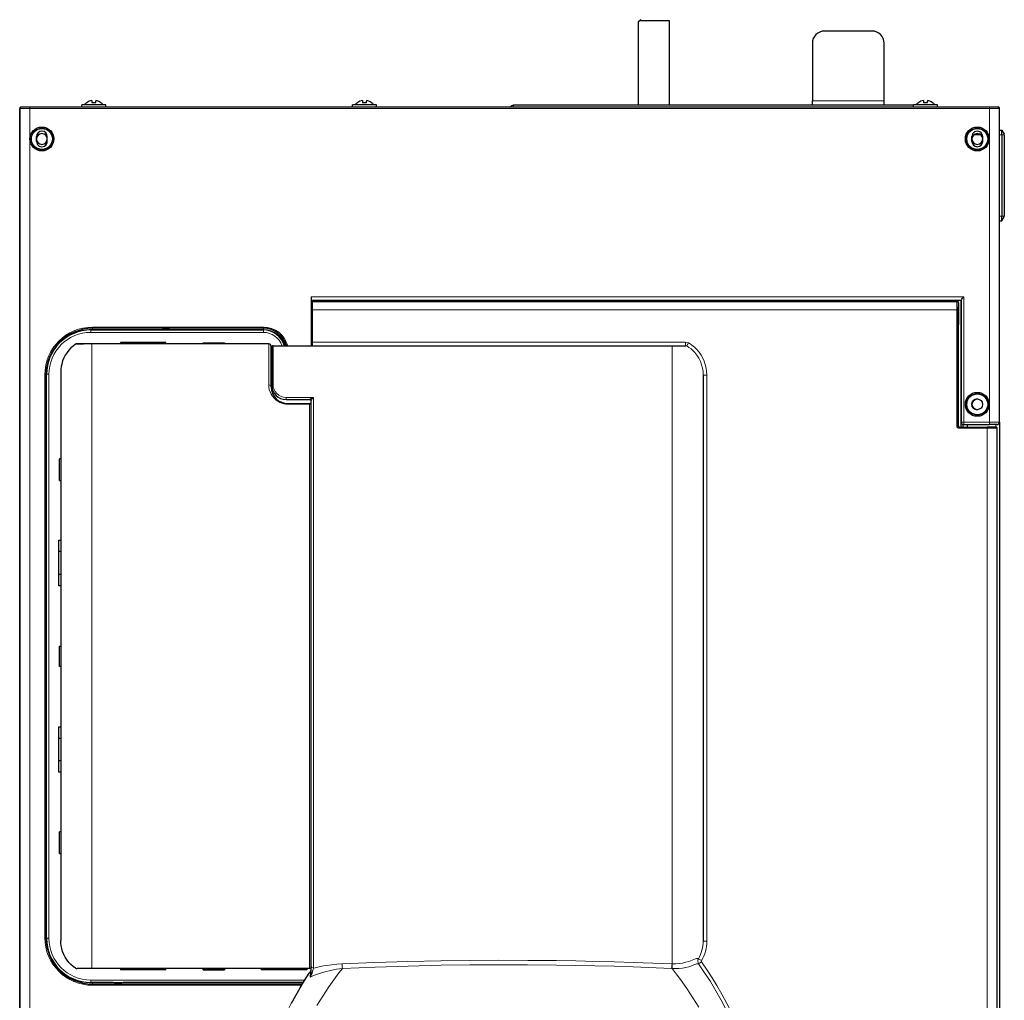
# Model space of a CAD drawing. Extents: x -260 to 190, y -296 to 333.
# Tile 3 of 3: x -222 to 190, y -77 to 333. Entities that reach past the tile are written whole.
import ezdxf

# ---------------------------------------------------------------- set-up
doc = ezdxf.new("R2010")
doc.units = 0

msp = doc.modelspace()

# ---------------------------------------------------------------- linework, layer by layer
at = {"color": 7, "lineweight": 30}
for p, q in [((38.118603, 332.912018), (37.118603, 331.912018)), ((37.118603, 331.912018), (37.118603, 297.115997)), ((38.118603, 332.412018), (38.118603, 332.912018)), ((50.118603, 332.412018), (38.118603, 332.412018)), ((50.118603, 297.115997), (50.118603, 332.412018)), ((134.970154, 328.145996), (114.970154, 328.145996)), ((109.970154, 323.145996), (109.970154, 298.945984)), ((139.970154, 298.945984), (139.970154, 323.145996)), ((-188.332733, 297.282654), (-195.729858, 297.282654)), ((-195.729858, 296.315979), (-195.729858, 297.282654)), ((-193.671036, 298.245178), (-193.550507, 298.245178)), ((-191.563202, 299.073364), (-191.563202, 298.245178)), ((-191.563202, 298.245178), (-189.89653, 298.245178)), ((-191.563202, 298.245178), (-189.89653, 298.245178)), ((-189.89653, 299.073364), (-189.89653, 298.900146)), ((-189.89653, 298.245178), (-189.89653, 298.900146)), ((-185.729858, 297.282654), (-188.332733, 297.282654)), ((-187.90921, 298.245178), (-187.788681, 298.245178)), ((-185.729858, 296.315979), (-185.729858, 297.282654)), ((-75.082733, 297.282654), (-82.479858, 297.282654)), ((-82.479858, 296.315979), (-82.479858, 297.282654)), ((-80.421036, 298.245178), (-80.300514, 298.245178)), ((-78.313194, 299.073364), (-78.313194, 298.245178)), ((-78.313194, 298.245178), (-76.64653, 298.245178)), ((-78.313194, 298.245178), (-76.64653, 298.245178)), ((-76.64653, 299.073364), (-76.64653, 298.900146)), ((-76.64653, 298.245178), (-76.64653, 298.900146)), ((-72.479858, 297.282654), (-75.082733, 297.282654)), ((-74.65921, 298.245178), (-74.538681, 298.245178)), ((-72.479858, 296.315979), (-72.479858, 297.282654)), ((152.270523, 297.115997), (-15.150883, 297.115997)), ((-15.150883, 296.318817), (-15.150883, 297.115997)), ((152.270523, 297.115997), (-15.150852, 297.115997)), ((-15.150852, 296.318817), (-15.150852, 297.115997)), ((109.970154, 297.345978), (109.970154, 298.945984)), ((109.970154, 297.345978), (139.970154, 297.345978)), ((115.470154, 297.115997), (115.470154, 297.345978)), ((119.470154, 297.115997), (119.470154, 297.345978)), ((130.470154, 297.115997), (130.470154, 297.345978)), ((134.470154, 297.115997), (134.470154, 297.345978)), ((139.970154, 297.345978), (139.970154, 298.945984)), ((159.667252, 297.282654), (152.270126, 297.282654)), ((152.270126, 296.315979), (152.270126, 297.282654)), ((154.328949, 298.245178), (154.449478, 298.245178)), ((156.436798, 299.073364), (156.436798, 298.245178)), ((156.436798, 298.245178), (158.103455, 298.245178)), ((156.436798, 298.245178), (158.103455, 298.245178)), ((158.103455, 299.073364), (158.103455, 298.900146)), ((158.103455, 298.245178), (158.103455, 298.900146)), ((162.270126, 297.282654), (159.667252, 297.282654)), ((160.090775, 298.245178), (160.211304, 298.245178)), ((162.270126, 296.315979), (162.270126, 297.282654)), ((-221.729874, 294.716003), (-221.729874, 294.705994)), ((-221.729874, -146.074005), (-221.729874, 294.705994)), ((-221.729858, -147.434021), (-221.729858, 295.815979)), ((-221.036713, 296.315979), (-221.229782, 296.315979)), ((-217.537247, 296.315979), (-221.036713, 296.315979)), ((-220.1427, 296.315948), (-220.129868, 296.315979)), ((-218.358032, 296.315948), (-218.34964, 296.315979)), ((184.07753, 296.315979), (-217.537247, 296.315979)), ((187.576996, 296.315979), (184.07753, 296.315979)), ((184.906693, 296.315826), (184.889893, 296.315979)), ((186.682938, 296.315948), (186.67012, 296.315979)), ((187.576996, 296.315979), (187.770065, 296.315979)), ((188.270142, 164.515991), (188.270142, 295.815979)), ((177.701645, 284.873749), (180.206696, 284.895599)), ((188.270142, 286.715973), (189.270142, 286.715973)), ((189.270142, 284.715973), (189.270142, 286.715973)), ((189.270142, 286.715973), (190.270142, 284.983917)), ((189.270142, 284.715973), (189.270142, 250.715973)), ((190.270142, 284.715973), (190.270142, 284.983917)), ((190.270142, 284.715973), (190.270142, 250.715973)), ((-214.679855, 282.015991), (-214.679855, 284.015991)), ((-210.179855, 282.015991), (-210.179855, 284.015991)), ((176.720139, 282.015991), (176.720139, 284.015991)), ((181.220139, 282.015991), (181.220139, 284.015991)), ((188.270142, 248.715973), (189.270142, 248.715973)), ((189.270142, 248.715973), (189.270142, 250.715973)), ((189.270142, 248.715973), (190.270142, 250.448029)), ((190.270142, 250.448029), (190.270142, 250.715973)), ((-99.729858, 217.015991), (-99.729858, 196.515976)), ((172.270142, 215.515991), (-99.729858, 215.515991)), ((-99.229874, 215.015991), (170.43132, 215.015991)), ((-54.666698, 215.015976), (-54.666698, 215.515991)), ((-38.93058, 215.015961), (-38.93058, 215.515961)), ((-38.479847, 215.515991), (-38.479847, 215.016693)), ((-37.479847, 215.515991), (-37.479847, 215.016693)), ((-34.962231, 215.015961), (-34.962231, 215.515961)), ((-34.730045, 215.515961), (-34.730045, 215.015976)), ((14.069954, 215.015976), (14.069954, 215.515961)), ((16.544678, 215.515961), (16.544678, 215.015976)), ((91.644684, 215.015976), (91.644684, 215.515961)), ((94.144669, 215.515961), (94.144669, 215.015976)), ((169.244675, 215.015976), (169.244675, 215.515961)), ((170.572861, 215.015991), (170.43132, 215.015991)), ((171.072937, 214.519165), (171.131958, 205.230148)), ((172.020157, 215.515991), (172.020157, 214.876175)), ((172.020157, 214.876175), (172.020157, 162.515823)), ((172.270142, 215.601776), (172.270142, 164.515991)), ((-192.011536, 203.115997), (-162.802826, 203.115997)), ((-119.729858, 203.815979), (-191.229858, 203.815979)), ((-162.802826, 203.115997), (-162.690979, 203.115997)), ((-162.690979, 203.115997), (-158.332077, 203.115997)), ((-158.332077, 203.115997), (-158.220245, 203.115997)), ((-158.220245, 203.115997), (-119.761536, 203.115997)), ((171.132126, 205.175537), (171.131958, 205.230148)), ((171.132126, 163.015991), (171.132126, 205.175537)), ((-179.511475, 197.916), (-179.511475, 197.31601)), ((-160.511475, 197.916), (-179.511475, 197.916)), ((-174.761597, 197.916), (-174.761597, 197.31601)), ((-165.261597, 197.31601), (-165.261597, 197.916)), ((-160.511475, 197.31601), (-160.511475, 197.916)), ((-145.011475, 197.31601), (-145.011475, 197.81601)), ((-145.011475, 197.81601), (-136.011475, 197.81601)), ((-136.011475, 197.81601), (-136.011475, 197.31601)), ((-191.511475, 197.31601), (-197.748596, 197.31601)), ((-117.511475, 197.31601), (-191.511475, 197.31601)), ((-179.511475, 197.565979), (-174.761597, 197.565979)), ((-165.261597, 197.565979), (-160.511475, 197.565979)), ((-145.011475, 197.565979), (-136.011475, 197.565979)), ((-116.511475, 179.31601), (-116.511475, 196.31601)), ((-116.229874, 196.015991), (-116.229874, 180.015991)), ((-115.729874, 196.515991), (51.269947, 196.515991)), ((51.269947, 196.515991), (56.842709, 196.515991)), ((-204.511475, 185.600006), (-204.511444, -52.267975)), ((-210.729858, 184.315979), (-210.729858, -50.984009)), ((-210.51152, -51.283997), (-210.511536, 184.615997)), ((64.269943, 184.276978), (64.269943, -52.545013)), ((-110.229874, 174.015991), (-100.229874, 174.015991)), ((-99.729874, -62.887848), (-99.729874, 173.589661)), ((-109.511475, 172.31601), (-100.511475, 172.31601)), ((-100.51149, 172.31601), (-99.729767, 172.31601)), ((171.379105, 162.515991), (183.139511, 162.515991)), ((173.020157, 162.515823), (173.020157, 163.547607)), ((173.270142, 163.515991), (184.07753, 163.515991)), ((174.870132, 162.515976), (174.870132, 163.515976)), ((186.638977, 162.515991), (183.139511, 162.515991)), ((187.077072, 163.515991), (184.07753, 163.515991)), ((186.638977, 162.515991), (186.832062, 162.515991)), ((187.077072, 163.515991), (187.269989, 163.515991)), ((187.332123, -147.984009), (187.332123, 162.015991)), ((188.270126, 164.510284), (188.270126, -146.074005)), ((-205.011475, 140.166), (-205.011475, 149.166)), ((-204.511475, 149.166), (-205.011475, 149.166)), ((-205.011475, 140.166), (-204.511475, 140.166)), ((-205.311523, 96.166), (-205.311523, 115.166)), ((-205.311523, 115.166), (-204.511475, 115.166)), ((-204.511475, 110.416), (-205.311523, 110.416)), ((-205.311523, 100.916), (-204.511475, 100.916)), ((-204.511475, 96.166), (-205.311523, 96.166)), ((-205.011459, 62.416), (-205.011459, 70.916)), ((-205.011459, 70.916), (-204.511475, 70.916)), ((-204.511475, 62.416), (-205.011459, 62.416)), ((-205.311523, 18.166016), (-205.311523, 37.166016)), ((-205.311523, 37.166016), (-204.511475, 37.166016)), ((-205.311523, 32.416016), (-204.511459, 32.416016)), ((-204.511459, 22.916016), (-205.311523, 22.916016)), ((-204.511459, 18.166016), (-205.311523, 18.166016)), ((-205.011459, -15.833984), (-205.011459, -6.833984)), ((-204.511459, -6.833984), (-205.011459, -6.833984)), ((-205.011459, -15.833984), (-204.511459, -15.833984)), ((-221.729874, -48.630371), (-221.729187, -48.863098)), ((-191.511459, -63.983978), (-197.748581, -63.983978)), ((-100.511459, -63.983978), (-191.511459, -63.983978)), ((-179.511459, -63.984009), (-179.511459, -64.583984)), ((-160.511459, -64.583984), (-179.511459, -64.583984)), ((-179.511444, -64.234009), (-174.761566, -64.234009)), ((-174.761581, -63.984009), (-174.761581, -64.583984)), ((-165.261581, -64.583984), (-165.261581, -63.984009)), ((-165.261566, -64.234009), (-160.511444, -64.234009)), ((-160.511459, -64.583984), (-160.511459, -63.984009)), ((-145.011459, -64.483978), (-145.011459, -63.983978)), ((-145.011459, -64.483978), (-136.011459, -64.483978)), ((-145.011444, -64.234009), (-136.011459, -64.234009)), ((-136.011459, -63.983978), (-136.011459, -64.483978)), ((-120.511459, -64.583984), (-120.511459, -63.983978)), ((-120.511459, -64.234009), (-115.761459, -64.234009)), ((-101.511459, -64.583984), (-120.511459, -64.583984)), ((-115.761459, -64.583984), (-115.761459, -63.984009)), ((-106.261459, -63.984009), (-106.261459, -64.583984)), ((-106.261459, -64.234009), (-101.511459, -64.234009)), ((-101.511459, -63.983978), (-101.511459, -64.583984)), ((-100.071472, -65.253143), (-100.548721, -65.965515)), ((-99.729874, -65.831055), (-99.729874, -62.887848)), ((-182.802795, -69.783997), (-192.01152, -69.783997)), ((-182.690964, -69.783997), (-182.802795, -69.783997)), ((-182.690964, -69.783997), (-178.332062, -69.783997)), ((-178.22023, -69.783997), (-178.332062, -69.783997)), ((-103.004913, -69.783997), (-178.22023, -69.783997)), ((-191.229858, -70.484009), (-103.436996, -70.484009))]:
    msp.add_line(p, q, dxfattribs=at)
at = {"color": 7, "lineweight": 15}
for p, q in [((109.970154, 298.945984), (139.970154, 298.945984)), ((-221.536636, 295.815979), (-221.729858, 295.815979)), ((-221.536636, -147.434021), (-221.536636, 295.815979)), ((-217.537247, 295.815979), (-221.536636, 295.815979)), ((-217.537247, 296.315979), (-217.537247, 295.815979)), ((-217.537247, -147.434021), (-217.537247, 295.815979)), ((184.07753, 295.815979), (-217.537247, 295.815979)), ((184.07753, 296.315979), (184.07753, 295.815979)), ((188.07692, 295.815979), (184.07753, 295.815979)), ((184.07753, 164.515991), (184.07753, 295.815979)), ((188.07692, 295.815979), (188.270142, 295.815979)), ((188.07692, 164.515991), (188.07692, 295.815979)), ((188.270142, 284.715973), (189.270142, 284.715973)), ((189.270142, 284.715973), (190.270142, 284.715973)), ((188.270142, 250.715973), (189.270142, 250.715973)), ((189.270142, 250.715973), (190.270142, 250.715973)), ((173.270142, 217.015991), (-99.729858, 217.015991)), ((-99.229874, 215.515991), (-99.229874, 215.015991)), ((-99.229874, 211.515991), (-99.229874, 215.015991)), ((-97.429871, 215.515991), (-97.429871, 215.015991)), ((-96.429871, 215.015991), (-96.429871, 215.515991)), ((-55.166874, 215.015991), (-55.166874, 215.082977)), ((-55.166698, 215.082977), (-55.166698, 215.515991)), ((-36.479847, 215.015808), (-36.479847, 215.515808)), ((-32.730045, 215.515976), (-32.730045, 215.015976)), ((12.069954, 215.015976), (12.069954, 215.515976)), ((18.544678, 215.515976), (18.544678, 215.015976)), ((89.644684, 215.015976), (89.644684, 215.515976)), ((96.144669, 215.515976), (96.144669, 215.015976)), ((167.244675, 215.015976), (167.244675, 215.515976)), ((171.072784, 214.515991), (170.931244, 214.515991)), ((171.020157, 215.515808), (171.020157, 214.739777)), ((171.072937, 214.51889), (171.072784, 214.515991)), ((171.072784, 214.515991), (171.132126, 205.175537)), ((172.270309, 214.876175), (172.020157, 214.876175)), ((173.270142, 217.015991), (173.270142, 164.515991)), ((-99.229874, 211.515991), (-99.729553, 211.515991)), ((-99.229874, 211.515991), (170.378952, 211.515991)), ((-99.229874, 211.515991), (-99.229874, 198.015991)), ((170.378952, 163.015991), (170.378952, 211.515991)), ((170.878876, 211.515991), (170.378952, 211.515991)), ((170.878876, 163.015991), (170.878876, 211.515991)), ((-192.011536, 202.115997), (-192.011536, 203.115997)), ((-192.011536, 202.115997), (-119.761536, 202.115997)), ((-119.729858, 204.315979), (-191.229858, 204.315979)), ((-191.229858, 203.815979), (-191.229858, 204.315979)), ((-191.229858, 203.815979), (-191.229858, 203.315979)), ((-162.217438, 203.315979), (-191.229858, 203.315979)), ((-119.729858, 203.315979), (-158.805618, 203.315979)), ((-119.761536, 202.115997), (-119.761536, 203.115997)), ((-119.729858, 203.815979), (-119.729858, 204.315979)), ((-119.729858, 203.815979), (-119.729858, 203.315979)), ((-99.229874, 198.015991), (-99.729553, 198.015991)), ((-99.229874, 198.015991), (56.842709, 198.015991)), ((-99.229874, 196.515991), (-99.229874, 198.015991)), ((56.842709, 198.015991), (56.842709, 196.515991)), ((-191.511475, 197.263779), (-191.511475, 197.31601)), ((-117.511475, 197.263794), (-191.511475, 197.263779)), ((-191.511475, 197.263779), (-191.511444, -63.931763)), ((-117.511475, 197.263794), (-117.511475, 197.31601)), ((-117.511475, 180.139511), (-117.511475, 197.263794)), ((-115.729874, 196.515991), (-115.729874, 196.48996)), ((-115.729874, 196.48996), (51.269947, 196.48996)), ((-115.729874, 196.48996), (-115.729874, 180.431702)), ((51.269947, 196.48996), (51.269947, 196.515991)), ((51.269947, 196.48996), (51.269947, -62.041382)), ((58.063221, 197.708923), (57.36047, 196.439209)), ((-211.229858, 184.315979), (-211.229858, -50.984009)), ((-210.729858, 184.315979), (-211.229858, 184.315979)), ((-210.729858, 184.315979), (-210.51181, 184.315979)), ((-209.511536, 184.615997), (-210.511536, 184.615997)), ((-209.51152, -51.283997), (-209.511536, 184.615997)), ((65.769943, 184.276978), (64.269943, 184.276978)), ((65.769943, -52.545013), (65.769943, 184.276978)), ((-110.229874, 174.911667), (-98.729874, 174.911667)), ((-110.229874, 174.015991), (-110.229874, 174.911667)), ((-100.229874, 174.015991), (-100.229874, 174.052826)), ((-98.729874, -63.829071), (-98.729874, 174.911667)), ((-109.511475, 172.31601), (-109.511475, 172.081024)), ((-109.511475, 172.081024), (-100.511475, 172.081024)), ((-100.511475, 172.081024), (-100.511475, 172.31601)), ((-100.511459, -63.931763), (-100.511475, 172.081024)), ((170.878876, 163.015991), (170.378952, 163.015991)), ((170.878876, 163.015991), (171.132126, 163.015991)), ((171.379105, 162.515991), (171.379105, 162.015991)), ((171.379105, 162.015991), (183.139511, 162.015991)), ((172.270142, 164.515991), (173.270142, 164.515991)), ((173.270142, 164.515991), (184.07753, 164.515991)), ((173.270142, 163.515991), (173.270142, 164.515991)), ((183.139511, 162.515991), (183.139511, 162.015991)), ((183.139511, -147.984009), (183.139511, 162.015991)), ((187.138901, 162.015991), (183.139511, 162.015991)), ((188.07692, 164.515991), (184.07753, 164.515991)), ((184.07753, 163.515991), (184.07753, 164.515991)), ((186.67012, 163.515991), (186.67012, 162.515976)), ((187.138901, 162.015991), (187.332123, 162.015991)), ((187.138901, -147.984009), (187.138901, 162.015991)), ((188.07692, 164.515991), (188.270142, 164.515991)), ((-210.729858, -50.984009), (-211.229858, -50.984009)), ((-210.729858, -50.984009), (-210.511795, -50.984009)), ((-209.51152, -51.283997), (-210.51152, -51.283997)), ((65.769943, -52.545013), (64.269943, -52.545013)), ((63.560459, -60.627594), (62.289028, -59.867706)), ((62.361187, -62.038849), (63.583569, -61.173676)), ((-100.511459, -63.931763), (-191.511459, -63.931763)), ((-191.511459, -63.983978), (-191.511459, -63.931763)), ((-100.511459, -63.931763), (-100.511459, -63.983978)), ((51.231495, -63.904205), (51.058331, -63.897858)), ((51.420475, -62.047729), (51.269947, -62.041382)), ((-102.378036, -68.783997), (-192.01152, -68.783997)), ((-192.01152, -68.783997), (-192.01152, -69.783997)), ((-191.229858, -70.484009), (-191.229858, -69.984009)), ((-191.229858, -69.984009), (-182.217346, -69.984009)), ((-178.805664, -69.984009), (-103.128937, -69.984009)), ((-191.229858, -70.484009), (-191.229858, -70.984009)), ((-191.229858, -70.984009), (-103.742294, -70.984009))]:
    msp.add_line(p, q, dxfattribs=at)
for points in [[(170.43132, 215.015991), (170.430191, 215.015182), (170.429443, 215.013748), (170.427948, 215.008743), (170.42131, 214.951385), (170.403351, 214.474731), (170.378952, 211.515991)], [(170.931244, 214.515991), (170.930298, 214.515503), (170.929657, 214.514618), (170.928406, 214.511551), (170.922745, 214.476166), (170.906631, 214.163849), (170.878876, 211.515991)], [(-191.511475, 197.263779), (-195.052643, 197.230988), (-198.384354, 197.131302)], [(57.36047, 196.439209), (58.295773, 195.863144), (59.179035, 195.20932), (60.00452, 194.483154), (60.767124, 193.690582), (61.238377, 193.128296), (61.678539, 192.541107), (62.461544, 191.299759), (63.109257, 189.982147), (63.615513, 188.607666), (63.978802, 187.188477), (64.197189, 185.739883), (64.269943, 184.276978)], [(58.063221, 197.708923), (58.794292, 197.275421), (59.498417, 196.7995), (60.61742, 195.907166), (61.643696, 194.910034), (62.568783, 193.818878), (63.385548, 192.64505), (64.088165, 191.400269), (64.690338, 190.049774), (65.161606, 188.649185), (65.49942, 187.211594), (65.702347, 185.749954), (65.769943, 184.276978)], [(-117.511475, 180.139511), (-117.453598, 179.171814), (-117.275253, 178.195557), (-116.967484, 177.218628), (-116.519012, 176.251938), (-115.972717, 175.387817), (-115.284241, 174.560532), (-114.883286, 174.167969), (-114.442993, 173.79422), (-113.72142, 173.28714), (-112.912308, 172.845444), (-112.021851, 172.488068), (-111.216049, 172.266083), (-110.373779, 172.12796), (-109.511475, 172.081024)], [(-100.229874, 174.052826), (-100.223648, 174.086548), (-100.169861, 174.178314), (-99.907898, 174.407776), (-99.655533, 174.559814), (-99.389343, 174.687958), (-98.729874, 174.911667)], [(-99.729874, 173.589661), (-99.721115, 173.640015), (-99.652191, 173.814529), (-99.454788, 174.146484), (-99.224075, 174.443787), (-98.978043, 174.701584), (-98.729874, 174.911667)], [(51.269947, -62.041382), (35.179985, -61.43457), (27.1255, -61.185669), (19.066006, -60.975311), (11.002356, -60.80484), (2.935328, -60.675354), (-9.169914, -60.559753), (-21.278458, -60.539886), (-33.387321, -60.615997), (-45.492828, -60.787079), (-59.313641, -61.09552), (-73.119263, -61.518738), (-86.904633, -62.048737)], [(51.420475, -62.047729), (52.77203, -62.042816), (54.168911, -61.930664), (55.622463, -61.703979), (57.064083, -61.371643), (58.272373, -61.012634), (59.029858, -60.752136), (60.374485, -60.238129), (61.113148, -59.955383), (61.422825, -59.852509), (61.808865, -59.764069), (62.036327, -59.75882), (62.211887, -59.811554), (62.289028, -59.867706)], [(91.161179, -138.432983), (90.779144, -133.920044), (90.261047, -129.415924), (89.606552, -124.925232), (88.815903, -120.452576), (87.889816, -116.002441), (86.828003, -111.574005), (85.63295, -107.177032), (84.306335, -102.815704), (82.850006, -98.494019), (81.2659, -94.215973), (79.658142, -90.228516), (77.940186, -86.286469), (76.113647, -82.393402), (74.180145, -78.553345), (72.141174, -74.770447), (69.997894, -71.048676), (68.027588, -67.829102), (65.977798, -64.662079), (63.583569, -61.173676)], [(-191.511459, -63.931763), (-195.052521, -63.898956), (-198.384323, -63.799286)], [(-100.211823, -67.660828), (-99.295731, -67.224915), (-98.3246, -66.811768), (-96.255798, -66.052856), (-94.056229, -65.382446), (-91.680084, -64.784882), (-89.220795, -64.289337), (-86.69249, -63.905334)], [(-100.211823, -67.660828), (-100.092285, -65.731812), (-100.070831, -65.305847), (-100.070343, -65.257416), (-100.07074, -65.253876), (-100.071472, -65.253143)], [(-99.729874, -65.831055), (-99.749817, -66.17514), (-99.804031, -66.510773), (-99.990173, -67.150543), (-100.211792, -67.660828)], [(-99.411545, -66.008392), (-99.224808, -65.125), (-98.984283, -64.372253), (-98.729874, -63.829071)], [(-98.729874, -63.829071), (-97.405365, -63.484863), (-96.036545, -63.175751), (-94.61055, -62.897644), (-93.148621, -62.654541), (-91.11261, -62.381714), (-89.02919, -62.178192), (-86.904633, -62.048737)], [(-86.69249, -63.905304), (-88.169891, -65.811523), (-89.610489, -67.738281), (-91.018036, -69.690308), (-92.39682, -71.671631), (-94.942261, -75.511505), (-97.384277, -79.423645)], [(51.058338, -63.897858), (35.017254, -63.282257), (26.987423, -63.029724), (18.952755, -62.816315), (10.914064, -62.643372), (2.872066, -62.512024), (-9.195658, -62.394775), (-21.266926, -62.374603), (-33.33889, -62.451813), (-45.407825, -62.625397), (-59.186272, -62.938293), (-72.949509, -63.367645), (-86.69249, -63.905304)], [(51.231495, -63.904205), (52.642773, -64.005035), (54.095051, -63.987366), (55.591358, -63.84198), (57.068714, -63.570557), (58.295361, -63.246429), (59.061016, -62.998596), (60.41428, -62.485504), (61.160473, -62.186615), (61.473789, -62.07312), (61.866611, -61.967834), (62.10104, -61.950775), (62.28577, -61.9935), (62.361187, -62.038849)], [(51.231495, -63.904205), (52.999195, -66.193024), (54.721897, -68.518707), (57.394238, -72.315796), (59.962566, -76.190857), (62.429539, -80.137878)], [(90.056061, -147.980469), (89.973129, -143.935272), (89.765137, -139.6138), (89.432541, -135.296753), (88.974564, -130.987854), (88.39093, -126.690979), (87.681793, -122.410034), (86.847626, -118.148926), (85.901611, -113.962616), (84.83548, -109.803192), (83.650558, -105.674255), (82.348282, -101.579193), (80.930191, -97.521362), (79.397888, -93.504028), (77.752975, -89.530487), (75.894226, -85.383087), (73.913437, -81.292816), (71.812592, -77.264648), (69.593414, -73.303436), (67.29454, -69.473694), (64.883194, -65.717102), (62.361187, -62.038849)], [(-125.62114, -147.980377), (-125.510345, -143.181763), (-125.246643, -138.385071), (-124.828659, -133.595428), (-124.255768, -128.817902), (-123.52803, -124.057831), (-122.75174, -119.846313), (-121.854416, -115.656952), (-120.837112, -111.493378), (-119.701004, -107.358948), (-118.447495, -103.256897), (-117.078049, -99.190491), (-115.594238, -95.163086), (-113.836548, -90.793335), (-111.94519, -86.479889), (-109.921768, -82.227448), (-108.102859, -78.672058), (-106.190125, -75.167114), (-104.184479, -71.716949), (-102.086868, -68.325714), (-100.548721, -65.965515)], [(-99.411545, -66.008362), (-99.484558, -66.331421), (-99.59465, -66.641022), (-99.89447, -67.215607), (-100.211823, -67.660828)]]:
    msp.add_lwpolyline(points, dxfattribs=at)
at = {"color": 7, "lineweight": 30}
for points in [[(172.270142, 215.601776), (172.274353, 215.637589), (172.305344, 215.724396), (172.510956, 216.053955), (172.748032, 216.368134), (173.270142, 217.015991)], [(-198.384354, 197.131302), (-199.380203, 196.416367), (-200.304688, 195.61087), (-201.150482, 194.722778), (-201.911163, 193.76062), (-202.643036, 192.627594), (-203.259567, 191.427917), (-203.756165, 190.174011), (-204.129471, 188.878387), (-204.341583, 187.796219), (-204.469009, 186.701202), (-204.511475, 185.600006)], [(-198.384323, -63.799286), (-199.380173, -63.084351), (-200.304672, -62.27887), (-201.150452, -61.390778), (-201.911148, -60.428619), (-202.643021, -59.295593), (-203.259552, -58.095917), (-203.756149, -56.84201), (-204.129456, -55.546356), (-204.341568, -54.464203), (-204.468994, -53.369202), (-204.511459, -52.267975)], [(-107.969513, -78.417877), (-106.228378, -75.233612), (-104.410782, -72.09491), (-102.51738, -69.00473), (-100.548721, -65.965515)]]:
    msp.add_lwpolyline(points, dxfattribs=at)
for centre, radius in [((-212.429855, 283.015991), 5), ((-212.429855, 283.015991), 4.482546), ((-212.429855, 283.015991), 4.395278), ((178.970139, 283.015991), 5), ((178.970139, 283.015991), 4.482546), ((178.970139, 283.015991), 4.382187), ((178.970139, 172.015991), 5), ((178.970139, 172.015991), 4.482546), ((178.970139, 172.015991), 4.382187), ((178.943954, 172.015991), 2.25)]:
    msp.add_circle(centre, radius, dxfattribs=at)
for centre, radius, start, end in [((114.970154, 323.145996), 5, 90.000003, 180.000005), ((134.970154, 323.145996), 5, 0, 90.000003), ((-190.729858, 294.275269), 4.940736, 126.533393, 142.50478), ((-190.729828, 294.275208), 4.869994, 99.853083, 125.394009), ((-190.729858, 294.275269), 4.86993, 99.852783, 125.39405), ((-190.729858, 294.275269), 4.86993, 54.605949, 80.147216), ((-190.729889, 294.275208), 4.869994, 54.605993, 80.146922), ((-190.729858, 294.275269), 4.940736, 37.495222, 53.466605), ((-77.479858, 294.275269), 4.940736, 126.533393, 142.50478), ((-77.479866, 294.275269), 4.86993, 99.852783, 125.39405), ((-77.479828, 294.275208), 4.869994, 99.853083, 125.394009), ((-77.479858, 294.275269), 4.86993, 54.605949, 80.147216), ((-77.479889, 294.275208), 4.869994, 54.605993, 80.146922), ((-77.479858, 294.275269), 4.940736, 37.495222, 53.466605), ((-15.150883, 295.515991), 1.6, 90.000003, 150.017428), ((-15.150852, 295.515991), 1.6, 90.000003, 150.017401), ((157.270126, 294.275269), 4.940736, 126.533393, 142.50478), ((157.270157, 294.275208), 4.869994, 99.853083, 125.394009), ((157.270126, 294.275269), 4.86993, 99.852783, 125.39405), ((157.270126, 294.275269), 4.86993, 54.605949, 80.147216), ((157.270096, 294.275208), 4.869994, 54.605993, 80.146922), ((157.270126, 294.275269), 4.940736, 37.495222, 53.466605), ((-221.229828, 295.815948), 0.500038, 89.994962, 179.994964), ((-15.150883, 295.515991), 0.8, 90.000003, 91.859781), ((-15.150852, 295.515991), 0.8, 90.000003, 91.85875), ((187.770111, 295.815948), 0.500038, 0.005032, 90.005043), ((-212.429855, 284.015991), 2.25, 0, 179.999995), ((-212.429871, 283.015991), 2.25, 180.224981, 179.775019), ((178.970139, 284.015991), 2.25, 0, 180.000005), ((178.970123, 283.015991), 2.25, 180.218083, 179.781917), ((-212.429855, 282.015991), 2.25, 179.999995, 360), ((178.970139, 282.015991), 2.25, 180.000005, 360), ((-99.229874, 214.515991), 0.5, 90.000003, 180.000005), ((-96.429871, 215.515991), 0.5, 180.000005, 269.999997), ((170.572952, 214.515991), 0.5, 0.363999, 89.999989), ((-191.229858, 184.315979), 19.5, 90.000003, 180.000005), ((-192.011536, 184.615997), 18.5, 90.000003, 180.000009), ((-162.802826, 203.615997), 0.5, 270.000004, 294.619981), ((-160.511536, 198.615997), 5, 65.380026, 114.619986), ((-158.220245, 203.615997), 0.5, 245.380027, 270.000004), ((-119.761536, 193.865997), 9.25, 16.647512, 90.000003), ((-119.729858, 193.815979), 10, 15.664211, 90.000003), ((-197.754059, 196.145203), 1.170578, 89.732519, 122.585585), ((-117.511475, 196.31601), 1, 0.000004, 90.000003), ((-115.729874, 196.015991), 0.5, 90.000003, 180.000005), ((-109.511475, 179.31601), 7, 180.000009, 269.999991), ((-110.229874, 180.015991), 6, 180.000022, 269.999997), ((-100.229874, 173.515991), 0.5, 0, 90.000003), ((178.970123, 172.015991), 2.25, 90.347304, 269.680987), ((-100.511475, 171.31601), 1, 38.604113, 90.000003), ((171.632156, 163.016037), 0.500038, 180.005036, 270.005052), ((173.270142, 164.515991), 1, 180.000005, 269.999997), ((186.832092, 162.015945), 0.500038, 0.005032, 90.005043), ((187.270081, 164.516068), 1.000076, 269.994957, 359.994968), ((-191.229858, -50.984009), 19.5, 180.000005, 269.999997), ((-192.01152, -51.283997), 18.5, 180.000009, 270.000004), ((-197.754044, -62.813202), 1.170577, 237.414374, 270.267488), ((-100.511459, -62.983978), 1, 270.000004, 321.403591), ((-101.729874, -64.135223), 2, 326.016486, 360), ((-182.802795, -70.283997), 0.5, 65.380026, 90.000003), ((-180.51152, -65.283997), 5, 245.380027, 294.619981), ((-178.22023, -70.283997), 0.5, 90.000003, 114.619986)]:
    msp.add_arc(centre, radius, start, end, dxfattribs=at)
at = {"color": 7, "lineweight": 15}
for centre, radius, start, end in [((-191.229858, 184.315979), 20, 90.000003, 179.999995), ((-192.011536, 184.615997), 17.5, 90.000003, 180.000009), ((-191.229858, 184.315979), 19, 90.000003, 106.690635), ((-119.761536, 193.865997), 8.25, 18.736011, 90.000009), ((-119.729858, 193.815979), 10.5, 14.900546, 90.000003), ((-119.729858, 193.815979), 9.5, 16.511555, 90.000003), ((56.858753, 195.490753), 2.5247, 61.497848, 90.363942), ((51.47176, -149.279694), 345.769408, 89.02416, 90.033443), ((56.86694, 194.874115), 1.641569, 72.498216, 90.845334), ((171.379013, 163.016068), 1.000076, 180.005049, 270.005038), ((171.378983, 163.016113), 0.500114, 180.015117, 270.015113), ((-191.229858, -50.984009), 20, 180.000005, 269.999997), ((-192.01152, -51.283997), 17.5, 180.000009, 270.000004), ((64.00412, -60.898163), 2.0005, 149.002079, 214.771983), ((63.990803, -60.882568), 0.500385, 149.352864, 215.557454), ((-106.664062, -95.907501), 33.781245, 109.089848, 110.346754), ((-191.229858, -50.984009), 19, 253.307364, 269.999997)]:
    msp.add_arc(centre, radius, start, end, dxfattribs=at)
for centre, major_axis, ratio, start_param, end_param in [((-221.036713, 295.815979), (0, 0.5), 0.999848, 0.0000000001, 1.5707963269), ((187.576996, 295.815979), (0, 0.5), 0.999848, 4.7123889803, 6.2831853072), ((170.43132, 214.515991), (0, -0.5), 0.999848, 1.5707963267, 3.1415926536), ((170.572861, 214.515991), (0, 0.5), 0.999848, 4.7123889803, 6.2831853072), ((-117.511475, 196.31601), (1, 0), 0.94777, 0.0000002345, 1.5707965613), ((-115.729874, 196.015991), (-0.5, 0), 0.94796, 4.7123889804, 6.2831853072), ((-117.511475, 179.31601), (1, 0), 0.823496, 0.0000001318, 1.5707964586), ((-115.729874, 180.015991), (-0.5, 0), 0.831423, 4.7123888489, 6.2831853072), ((-110.229858, 180.431717), (-0.002199, -5.52005), 0.996372, 4.7127889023, 6.2835812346), ((-100.229874, 173.589661), (0.5, 0), 0.926317, 0, 1.570796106), ((-100.511475, 171.31601), (1, 0), 0.765014, 0.6737866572, 1.5707964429), ((186.638977, 162.015991), (0, 0.5), 0.999848, 4.7123889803, 6.2831853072), ((187.077072, 164.515991), (0, -1), 0.999848, 0, 1.5707963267), ((50.958942, -52.286194), (2.36385, -13.848022), 0.945942, 0.8396997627, 1.3922551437), ((51.007755, -52.327209), (2.398422, -15.251373), 0.955066, 0.8534140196, 1.407594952), ((-100.511459, -62.983978), (1, 0), 0.94777, 4.7123887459, 5.6095523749), ((-98.729874, -62.887848), (1, 0), 0.941219, 3.1415926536, 4.7123889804), ((-98.729874, -65.831055), (1, 0), 0.242361, 3.1415957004, 3.9623351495), ((-86.904633, -63.905334), (0.085382, -1.998169), 0.105979, 1.566268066, 2.7583373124), ((51.269947, -63.897858), (-0.085199, -1.998199), 0.105711, 3.5249807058, 4.7168963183), ((51.443638, -63.904205), (-0.060482, -1.999084), 0.106025, 3.5248265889, 4.7155967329)]:
    msp.add_ellipse(centre, major_axis=major_axis, ratio=ratio, start_param=start_param, end_param=end_param, dxfattribs=at)
at = {"color": 7, "lineweight": 30}
for start_param, end_param in [(3.1415926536, 6.2831853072), (0, 3.1415926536)]:
    msp.add_ellipse((171.009949, 205.015991), major_axis=(0, -3.75), ratio=0.017455, start_param=start_param, end_param=end_param, dxfattribs=at)

doc.saveas('drawing.dxf')
